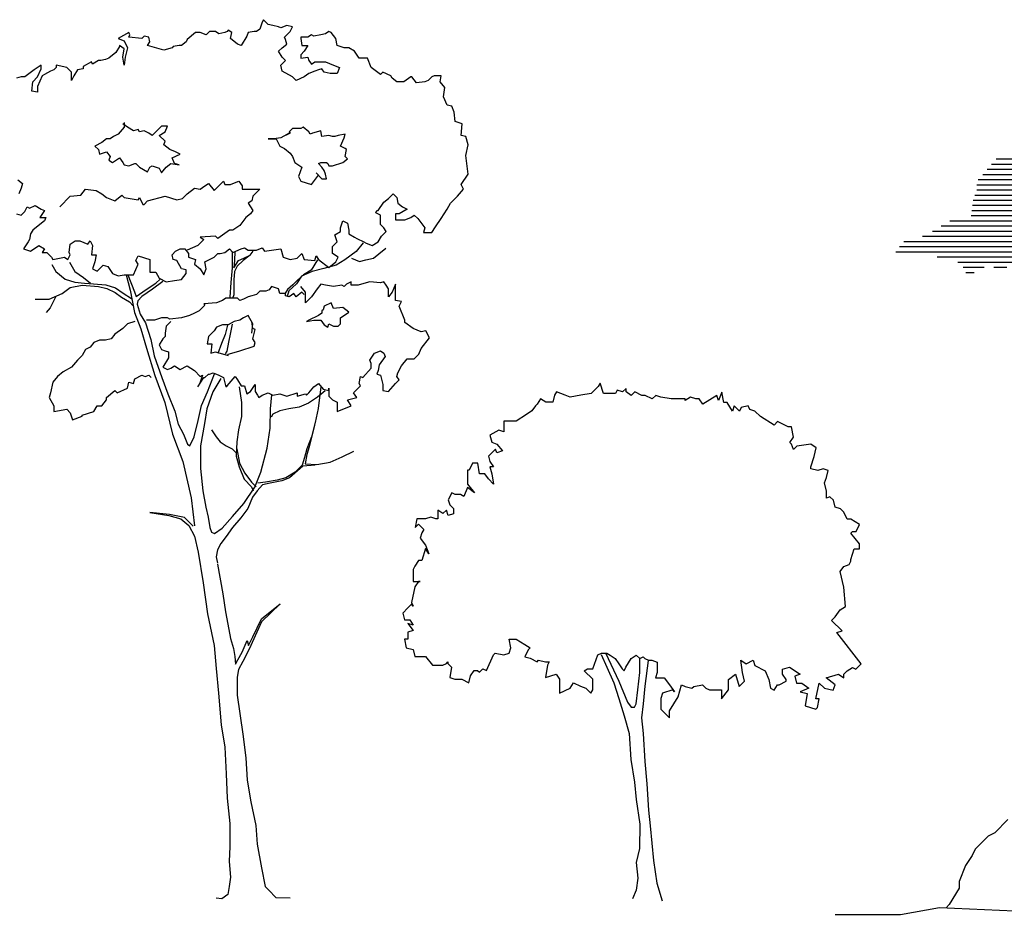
# Model space of a CAD drawing. Extents: x -1.9 to 20.9, y 2.3 to 17.
# Tile 5 of 12: x 2.2 to 9.4, y 7.8 to 14.3. Entities that reach past the tile are written whole.
import ezdxf

# ---------------------------------------------------------------- set-up
doc = ezdxf.new("R2010")
doc.units = 0
doc.header["$MEASUREMENT"] = 0
doc.layers.get('0').update_dxf_attribs({"linetype": 'CONTINUOUS'})

# ---------------------------------------------------------------- blocks, each defined once
blk = doc.blocks.new('*X24')
at = {"color": 0}
for p, q in [((18.5233, 7.85), (18.6196, 7.85)), ((18.532, 7.86), (18.5996, 7.86)), ((18.5061, 7.83), (18.6582, 7.83)), ((18.5147, 7.84), (18.6301, 7.84)), ((18.4948, 7.81), (18.697, 7.81)), ((18.4974, 7.82), (18.6893, 7.82)), ((18.7025, 7.81), (18.7247, 7.81)), ((18.4908, 7.79), (18.7476, 7.79)), ((18.4949, 7.8), (18.7399, 7.8)), ((18.4864, 7.77), (18.6417, 7.77)), ((18.4877, 7.78), (18.7476, 7.78)), ((18.6799, 7.77), (18.744, 7.77)), ((18.4839, 7.75), (18.6566, 7.75)), ((18.4852, 7.76), (18.6401, 7.76)), ((18.7015, 7.76), (18.7345, 7.76)), ((18.4258, 7.73), (18.6817, 7.73)), ((18.4426, 7.74), (18.6789, 7.74)), ((18.4084, 7.72), (18.6845, 7.72)), ((18.3532, 7.7), (18.6901, 7.7)), ((18.3891, 7.71), (18.6873, 7.71)), ((18.3376, 7.68), (18.6229, 7.68)), ((18.345, 7.69), (18.6711, 7.69)), ((18.6385, 7.68), (18.6453, 7.68)), ((18.418, 7.67), (18.5979, 7.67)), ((18.4578, 7.66), (18.5755, 7.66)), ((18.468, 7.65), (18.5091, 7.65)), ((18.4732, 7.64), (18.4892, 7.64)), ((18.5277, 7.65), (18.553, 7.65))]:
    blk.add_line(p, q, dxfattribs=at)
blk = doc.blocks.new('A$C32E078A5')
at = {"color": 3}
for points in [[(4.1184, 5.3759), (4.1524, 5.3504), (4.1439, 5.3164), (4.1269, 5.2739)], [(4.1099, 5.1293), (4.1439, 5.1208), (4.1694, 5.1463), (4.1864, 5.1803), (4.2034, 5.1718), (4.2459, 5.1888), (4.2885, 5.1633), (4.314, 5.1548), (4.28, 5.1038), (4.3225, 5.1038), (4.314, 5.0783), (4.28, 5.0528), (4.2289, 5.0102), (4.2119, 4.9847), (4.2034, 4.9422), (4.1949, 4.9252), (4.1609, 4.8742), (4.2119, 4.8572), (4.2715, 4.8997), (4.314, 4.8742), (4.297, 4.8487), (4.331, 4.8487), (4.365, 4.8147), (4.3735, 4.7976), (4.4585, 4.8147), (4.4841, 4.7976), (4.5011, 4.8317), (4.4926, 4.8487), (4.5011, 4.9082), (4.5351, 4.9337), (4.5691, 4.9337), (4.6286, 4.9082), (4.6456, 4.9337), (4.6626, 4.8997), (4.6541, 4.8317), (4.6881, 4.8317), (4.6796, 4.7806), (4.6626, 4.7296), (4.6966, 4.7126), (4.7392, 4.7551), (4.7732, 4.7466), (4.8072, 4.6956), (4.8497, 4.6786), (4.8922, 4.6871), (4.9603, 4.6871), (4.9943, 4.7636), (4.9773, 4.7891), (4.9943, 4.8232), (5.0793, 4.7976), (5.0793, 4.7551), (5.0793, 4.7041), (5.1218, 4.7041), (5.1474, 4.6616), (5.1984, 4.6361), (5.2579, 4.6446), (5.3089, 4.6531), (5.3429, 4.6956), (5.3429, 4.7211), (5.3089, 4.7296), (5.2749, 4.7891), (5.2494, 4.7976), (5.2409, 4.8317), (5.2664, 4.8572), (5.3004, 4.8742), (5.3344, 4.8742), (5.36, 4.8402), (5.36, 4.8147), (5.411, 4.7976), (5.4025, 4.7636), (5.445, 4.7296), (5.4705, 4.6871), (5.4875, 4.7296), (5.479, 4.7806), (5.513, 4.7976), (5.547, 4.8147), (5.5726, 4.8402), (5.5896, 4.8402), (5.6236, 4.8487), (5.6576, 4.8742), (5.6831, 4.8487), (5.7426, 4.8742), (5.7681, 4.8827), (5.7937, 4.8657), (5.8532, 4.8657), (5.8957, 4.8827), (5.9127, 4.8572), (6.0318, 4.8742), (6.0488, 4.8147), (6.0998, 4.7976), (6.1508, 4.8062), (6.1848, 4.8402), (6.2018, 4.7976), (6.2784, 4.7891), (6.2869, 4.8232), (6.3039, 4.7976), (6.3804, 4.7381), (6.4314, 4.7806), (6.4485, 4.8147), (6.4059, 4.8402), (6.4059, 4.8657), (6.4059, 4.8912), (6.44, 4.9252), (6.4229, 4.9762), (6.4655, 5.0017), (6.4655, 5.0273), (6.4825, 5.0783), (6.5165, 5.0613), (6.525, 5.0102), (6.525, 4.9847), (6.5675, 4.9592), (6.5845, 4.9507), (6.6355, 4.9252), (6.6526, 4.9167), (6.6951, 4.8997), (6.7376, 4.9252), (6.7631, 4.9677), (6.7971, 5.0017), (6.7801, 5.0273), (6.7546, 5.0528), (6.7546, 5.0868), (6.7546, 5.1208), (6.7206, 5.1378), (6.7291, 5.1548), (6.7376, 5.1548), (6.7801, 5.2143), (6.8141, 5.2399), (6.8481, 5.2739), (6.8737, 5.2484), (6.8822, 5.2058), (6.9162, 5.1803), (6.9502, 5.1633), (6.8907, 5.1293), (6.8651, 5.1293), (6.8651, 5.0868), (6.9332, 5.0868), (6.9757, 5.1038), (7.0012, 5.1208), (7.0267, 5.0953), (7.0777, 5.0273), (7.0692, 4.9932), (7.1288, 4.9932), (7.1543, 5.0358), (7.1968, 5.0953), (7.2393, 5.1633), (7.2648, 5.2058), (7.3159, 5.2569), (7.3584, 5.3079), (7.3414, 5.3419), (7.3924, 5.4184), (7.3839, 5.495), (7.3754, 5.5545), (7.3924, 5.631), (7.3754, 5.6906), (7.3414, 5.6991), (7.3499, 5.7841), (7.2988, 5.8011), (7.2903, 5.8692), (7.2733, 5.9117), (7.2393, 5.9202), (7.2138, 5.9797), (7.2223, 6.0477), (7.1883, 6.0903), (7.1968, 6.1328), (7.1458, 6.1328), (7.1288, 6.1243), (7.1033, 6.0988), (7.0777, 6.0903), (7.0182, 6.0818), (6.9842, 6.1243), (6.9757, 6.1243), (6.9247, 6.0903), (6.8737, 6.0903), (6.8396, 6.1158), (6.8311, 6.1328), (6.7716, 6.1583), (6.7546, 6.1413), (6.6866, 6.1923), (6.6611, 6.2603), (6.6015, 6.2603), (6.5675, 6.3114), (6.525, 6.3369), (6.491, 6.3369), (6.44, 6.3539), (6.4314, 6.4049), (6.3974, 6.4474), (6.3804, 6.4559), (6.3549, 6.4389), (6.3209, 6.4304), (6.2699, 6.4219), (6.2529, 6.4304), (6.2274, 6.4134), (6.1763, 6.4134), (6.1763, 6.4049), (6.1848, 6.3539), (6.2274, 6.3539), (6.2018, 6.3114), (6.1763, 6.2859), (6.1763, 6.2603), (6.2274, 6.2689), (6.2359, 6.2433), (6.2529, 6.2178), (6.2784, 6.2348), (6.3549, 6.2348), (6.4144, 6.2093), (6.457, 6.1923), (6.44, 6.1498), (6.3889, 6.1498), (6.3464, 6.1583), (6.3294, 6.1838), (6.3039, 6.1753), (6.2784, 6.1668), (6.2359, 6.1498), (6.2018, 6.1243), (6.1423, 6.0988), (6.1168, 6.1243), (6.0403, 6.1668), (6.0318, 6.2093), (6.0658, 6.2433), (6.0403, 6.2689), (6.0148, 6.3114), (6.0403, 6.3369), (6.0743, 6.3624), (6.0658, 6.3964), (6.0573, 6.4134), (6.0998, 6.4559), (6.1168, 6.49), (6.0743, 6.4985), (6.0318, 6.4815), (6.0148, 6.49), (5.9722, 6.4985), (5.9382, 6.507), (5.9042, 6.541), (5.8957, 6.524), (5.8787, 6.473), (5.8532, 6.4559), (5.8362, 6.4559), (5.7937, 6.4474), (5.7852, 6.4219), (5.7426, 6.3539), (5.7426, 6.3539), (5.7171, 6.3624), (5.6661, 6.4049), (5.6746, 6.4474), (5.6491, 6.4644), (5.6406, 6.4559), (5.6236, 6.4474), (5.5811, 6.4389), (5.5555, 6.4559), (5.513, 6.4559), (5.4875, 6.4304), (5.445, 6.4474), (5.411, 6.4474), (5.3515, 6.3964), (5.3429, 6.3794), (5.3089, 6.3539), (5.2919, 6.3539), (5.2494, 6.3454), (5.2409, 6.3369), (5.1814, 6.3199), (5.1474, 6.3284), (5.0623, 6.3539), (5.0793, 6.3794), (5.0708, 6.4134), (5.0368, 6.4219), (5.0198, 6.4049), (4.9263, 6.4134), (4.9348, 6.4304), (4.9263, 6.4474), (4.8497, 6.4049), (4.8922, 6.3879), (4.9178, 6.3369), (4.9007, 6.2689), (4.8922, 6.2093), (4.8837, 6.2689), (4.8922, 6.3284), (4.8582, 6.3539), (4.8582, 6.3454), (4.8327, 6.3029), (4.7817, 6.2603), (4.7562, 6.2518), (4.7222, 6.2433), (4.7052, 6.2433), (4.6626, 6.2178), (4.6541, 6.2348), (4.5946, 6.2008), (4.5946, 6.1838), (4.5521, 6.1753), (4.5266, 6.1328), (4.5096, 6.0988), (4.5096, 6.1583), (4.4755, 6.1923), (4.399, 6.2093), (4.399, 6.1923), (4.382, 6.1753), (4.3565, 6.1668), (4.314, 6.1413), (4.297, 6.1328), (4.2629, 6.0563), (4.2629, 6.0137), (4.2204, 6.0222), (4.2289, 6.0903), (4.2629, 6.1243), (4.2885, 6.1838), (4.2885, 6.2093), (4.2374, 6.1753), (4.1694, 6.1243), (4.1439, 6.1243), (4.1099, 6.1158)], [(4.8922, 5.7926), (4.8922, 5.7586), (4.8497, 5.7076), (4.8157, 5.6906), (4.7902, 5.6736), (4.7647, 5.6736), (4.7307, 5.6481), (4.6796, 5.6225), (4.7052, 5.597), (4.7137, 5.563), (4.7647, 5.58), (4.7902, 5.546), (4.7817, 5.5205), (4.8072, 5.5035), (4.8582, 5.5375), (4.8837, 5.5035), (4.8922, 5.4865), (4.9263, 5.478), (4.9688, 5.495), (4.9773, 5.495), (5.0028, 5.4695), (5.0623, 5.4355), (5.0793, 5.4695), (5.0963, 5.478), (5.1474, 5.461), (5.1644, 5.4269), (5.1984, 5.4695), (5.1984, 5.4695), (5.2324, 5.495), (5.2919, 5.4865), (5.2579, 5.495), (5.2409, 5.5375), (5.3004, 5.563), (5.2664, 5.58), (5.2239, 5.597), (5.1814, 5.631), (5.1899, 5.6566), (5.1474, 5.6991), (5.1899, 5.7246), (5.2069, 5.7671), (5.1644, 5.7671), (5.1389, 5.7416), (5.0963, 5.6991), (5.0708, 5.7161), (5.0368, 5.7331), (5.0028, 5.7246), (4.9943, 5.7416), (4.9603, 5.7331), (4.9178, 5.7586), (4.8837, 5.7841)], [(6.0913, 5.7161), (6.0318, 5.6821), (5.9807, 5.6736), (5.9382, 5.6736), (5.9977, 5.6736), (6.0233, 5.6225), (6.0573, 5.6055), (6.0998, 5.5715), (6.1168, 5.546), (6.1338, 5.5035), (6.1848, 5.4695), (6.1593, 5.4014), (6.1763, 5.3674), (6.2529, 5.3419), (6.3039, 5.4099), (6.2869, 5.4269), (6.3294, 5.3844), (6.3634, 5.3844), (6.3549, 5.4184), (6.3464, 5.444), (6.3294, 5.4695), (6.3039, 5.495), (6.3209, 5.5035), (6.3634, 5.5035), (6.3719, 5.495), (6.3804, 5.478), (6.4059, 5.478), (6.4825, 5.5035), (6.5165, 5.529), (6.4995, 5.546), (6.508, 5.597), (6.4995, 5.6055), (6.4655, 5.6225), (6.491, 5.6821), (6.4995, 5.7076), (6.4485, 5.6991), (6.4229, 5.6906), (6.4059, 5.6906), (6.3804, 5.6991), (6.3294, 5.6906), (6.3209, 5.7331), (6.2614, 5.7161), (6.2444, 5.7076), (6.2359, 5.7246), (6.1933, 5.7586), (6.1763, 5.7501), (6.1593, 5.7501), (6.1168, 5.7501), (6.0913, 5.7246), (6.0998, 5.7161), (6.0658, 5.6991)], [(4.4245, 5.1803), (4.5011, 5.2569), (4.5776, 5.2654), (4.6116, 5.3079), (4.6881, 5.2994), (4.7307, 5.2739), (4.7647, 5.2484), (4.8242, 5.2229), (4.8752, 5.2654), (4.8922, 5.2484), (4.9943, 5.2314), (5.0028, 5.2484), (5.0283, 5.1973), (5.0368, 5.1973), (5.0623, 5.2229), (5.1899, 5.2569), (5.1899, 5.2569), (5.2749, 5.2314), (5.3174, 5.2399), (5.3515, 5.2739), (5.4025, 5.3164), (5.445, 5.3079), (5.479, 5.3334), (5.5045, 5.3504), (5.547, 5.2994), (5.6151, 5.3674), (5.6236, 5.3419), (5.6661, 5.3419), (5.6831, 5.3504), (5.7256, 5.3674), (5.7511, 5.3334), (5.7511, 5.3079), (5.8787, 5.3079), (5.8277, 5.2569), (5.8192, 5.2229), (5.7937, 5.2058), (5.8277, 5.1548), (5.8107, 5.1293), (5.7766, 5.1038), (5.7341, 5.0443), (5.6831, 5.0102), (5.6576, 5.0102), (5.5726, 4.9507), (5.5555, 4.9677), (5.445, 4.9592), (5.4705, 4.9422), (5.428, 4.8997), (5.3515, 4.8657)], [(6.2018, 4.5425), (6.1848, 4.5595), (6.1423, 4.5255), (6.1253, 4.551), (6.0913, 4.5255), (6.0658, 4.534), (6.0658, 4.551), (6.0233, 4.551), (6.0148, 4.585), (5.9637, 4.6021), (5.9467, 4.5765), (5.9212, 4.568), (5.8787, 4.568), (5.8532, 4.5425), (5.8192, 4.534), (5.7937, 4.5255), (5.7596, 4.5085), (5.7341, 4.5), (5.7171, 4.517), (5.6916, 4.517), (5.6321, 4.517), (5.6066, 4.5), (5.564, 4.483), (5.4705, 4.4745), (5.479, 4.466), (5.445, 4.432), (5.4365, 4.4235), (5.4025, 4.4065), (5.3685, 4.3895), (5.3089, 4.3724), (5.2239, 4.3639), (5.2069, 4.3724), (5.1644, 4.3724), (5.1133, 4.3554), (5.0963, 4.3554), (5.0793, 4.3554), (5.0538, 4.3554)], [(5.2324, 4.3469), (5.1984, 4.3129), (5.1899, 4.2619), (5.1899, 4.2364), (5.1729, 4.2194), (5.1474, 4.1768), (5.1644, 4.1428), (5.1899, 4.1343), (5.2154, 4.1258), (5.2154, 4.0833), (5.1729, 4.0153), (5.2069, 3.9983), (5.2324, 4.0068), (5.2579, 4.0238), (5.3004, 3.9983), (5.3515, 4.0238), (5.377, 4.0068), (5.4025, 3.9898), (5.4025, 3.9898), (5.445, 3.9472), (5.462, 3.9557), (5.445, 3.9047), (5.428, 3.8707), (5.4705, 3.9387), (5.479, 3.9387), (5.5045, 3.9642), (5.513, 3.9642), (5.5385, 3.9728), (5.5811, 3.9557), (5.6151, 3.9387), (5.6321, 3.8707), (5.6406, 3.8792), (5.7001, 3.9472), (5.7171, 3.9217), (5.7426, 3.8792), (5.7681, 3.8792), (5.7852, 3.8197), (5.8107, 3.8367), (5.8447, 3.8877), (5.8447, 3.8792), (5.8447, 3.8367), (5.8617, 3.8112), (5.8702, 3.7942), (5.8957, 3.8112), (5.9382, 3.8282), (5.9722, 3.8112), (6.0233, 3.8197), (6.0743, 3.8027), (6.1508, 3.8282), (6.1508, 3.8027), (6.2103, 3.8197), (6.2189, 3.8112), (6.2359, 3.8282), (6.2699, 3.8707), (6.3039, 3.8962), (6.3039, 3.8962), (6.3379, 3.8537), (6.3804, 3.8452), (6.3804, 3.8622), (6.3804, 3.8027), (6.4059, 3.7772), (6.44, 3.7601), (6.44, 3.6921), (6.542, 3.7346), (6.5165, 3.7772), (6.5845, 3.7942), (6.559, 3.8282), (6.61, 3.8792), (6.6015, 3.8962), (6.61, 3.9472), (6.627, 3.9387), (6.6866, 4.0068), (6.6866, 4.0408), (6.6781, 4.0663), (6.7121, 4.1173), (6.7546, 4.1343), (6.7801, 4.1173), (6.7886, 4.0918), (6.7461, 4.0323), (6.7376, 3.9898), (6.7291, 3.9642), (6.7546, 3.9557), (6.7716, 3.8877), (6.7716, 3.8452), (6.8141, 3.8367), (6.8651, 3.8962), (6.8907, 3.9217), (6.8737, 3.9472), (6.8822, 3.9728), (6.9077, 4.0238), (6.9502, 4.0748), (6.9672, 4.0748), (7.0012, 4.0748), (7.0352, 4.1088), (7.0522, 4.1513), (7.1118, 4.2279), (7.0863, 4.2789), (7.0522, 4.2704), (6.9927, 4.2959), (6.9332, 4.3384), (6.9332, 4.3554), (6.8907, 4.4575), (6.9077, 4.4915), (6.8651, 4.5), (6.8651, 4.6191), (6.8396, 4.5595), (6.8141, 4.5255), (6.8141, 4.585), (6.7971, 4.6106), (6.7801, 4.6361), (6.7546, 4.6276), (6.6781, 4.6361), (6.6526, 4.6276), (6.593, 4.6106), (6.542, 4.6106), (6.542, 4.6361), (6.508, 4.6191), (6.491, 4.6021), (6.474, 4.6106), (6.4144, 4.6021), (6.3549, 4.6106), (6.3209, 4.6191), (6.2954, 4.585), (6.2529, 4.5255), (6.2103, 4.483), (6.2103, 4.5595), (6.1763, 4.6021)], [(5.8192, 4.2619), (5.8277, 4.3299), (5.7937, 4.3895), (5.7596, 4.3724), (5.7341, 4.3554), (5.6916, 4.3469), (5.6491, 4.3214), (5.6066, 4.3214), (5.564, 4.3044), (5.547, 4.2789), (5.5045, 4.2364), (5.496, 4.1854), (5.53, 4.1854), (5.5215, 4.1173), (5.5555, 4.1258), (5.6491, 4.1003), (5.6491, 4.1088), (5.7086, 4.1258), (5.7341, 4.1343), (5.8362, 4.1683), (5.8447, 4.1939), (5.8277, 4.2194), (5.8447, 4.2874), (5.8277, 4.2959), (5.8192, 4.3469)], [(4.9688, 4.3469), (4.9178, 4.3299), (4.8837, 4.2959), (4.8242, 4.2534), (4.7987, 4.2194), (4.7562, 4.2109), (4.7137, 4.2109), (4.6711, 4.1939), (4.6456, 4.1598), (4.6116, 4.1428), (4.5861, 4.1003), (4.5521, 4.0663), (4.5096, 4.0153), (4.45, 3.9813), (4.4075, 3.9472), (4.3735, 3.9047), (4.3565, 3.8282), (4.348, 3.7942), (4.382, 3.7346), (4.382, 3.6921), (4.4755, 3.7091), (4.5011, 3.6836), (4.5181, 3.6326), (4.5861, 3.6581), (4.5861, 3.6666), (4.6711, 3.6921), (4.6966, 3.7346), (4.7307, 3.7346), (4.7647, 3.7772), (4.7647, 3.7942), (4.8242, 3.8452), (4.8412, 3.8282), (4.9178, 3.8622), (4.9263, 3.9047), (4.9603, 3.8962), (4.9688, 3.9302), (5.0198, 3.9557), (5.0198, 3.9557), (5.0453, 3.9472), (5.0708, 3.9557), (5.0878, 3.9387)]]:
    blk.add_lwpolyline(points, dxfattribs=at)
for points in [[(6.6289, 4.9185), (6.5779, 4.8547), (6.4971, 4.7952), (6.4333, 4.757), (6.344, 4.7314), (6.259, 4.7102), (6.1825, 4.6762), (6.1442, 4.6209), (6.0889, 4.5699), (6.0762, 4.5273)], [(6.5439, 4.808), (6.6034, 4.7825), (6.6502, 4.7952), (6.7054, 4.808), (6.7437, 4.8377), (6.7947, 4.8803)], [(6.2973, 4.7952), (6.2505, 4.7187), (6.1952, 4.6847), (6.1527, 4.6464), (6.1187, 4.6124), (6.0804, 4.5784), (6.0592, 4.5486)]]:
    blk.add_lwpolyline(points)
at = {"color": 7}
for points in [[(5.6765, 4.8547), (5.6765, 4.7357), (5.668, 4.6294), (5.6595, 4.5231)], [(5.8083, 4.8292), (5.7573, 4.791), (5.7147, 4.7484), (5.6935, 4.7102), (5.6892, 4.6506), (5.6892, 4.6039), (5.6892, 4.5401), (5.6807, 4.5146)], [(5.6977, 4.8547), (5.6935, 4.791), (5.6892, 4.7357), (5.7232, 4.791), (5.7615, 4.808), (5.8083, 4.8292), (5.8295, 4.859)], [(4.3669, 4.7612), (4.3966, 4.7102), (4.4647, 4.6549), (4.5327, 4.6336), (4.605, 4.6251), (4.6688, 4.6209), (4.7581, 4.6124), (4.8303, 4.5911), (4.8856, 4.5529), (4.9451, 4.5146)], [(4.4944, 4.7782), (4.5327, 4.7102), (4.5965, 4.6677), (4.6475, 4.6251)], [(4.9069, 4.6847), (4.9366, 4.5741), (4.9664, 4.4125), (5.0132, 4.2935), (5.0557, 4.1532), (5.1152, 3.9533), (5.1875, 3.7577), (5.2428, 3.5281), (5.3193, 3.3283), (5.3788, 3.0646), (5.4043, 2.8605)], [(4.9196, 4.6847), (4.9664, 4.5614), (4.9792, 4.5273), (5.0514, 4.5784), (5.1237, 4.6251), (5.1535, 4.6549)], [(4.2459, 4.5085), (4.348, 4.5085), (4.4415, 4.551), (4.5011, 4.5935), (4.5861, 4.6106), (4.7052, 4.6021), (4.7666, 4.5869), (4.8261, 4.5571), (4.8729, 4.5231), (4.9324, 4.4891), (4.9579, 4.4593)], [(5.1747, 4.6379), (5.0982, 4.5826), (5.0217, 4.5273), (4.9919, 4.4976), (4.9877, 4.4721), (5.0089, 4.3998), (5.0472, 4.336), (5.0855, 4.2169), (5.111, 4.0979), (5.1662, 3.9406), (5.2088, 3.8215), (5.2598, 3.6939), (5.2853, 3.6004), (5.3236, 3.5281), (5.3533, 3.4558), (5.3703, 3.4431), (5.4001, 3.5069), (5.4299, 3.6259), (5.4554, 3.7365), (5.4979, 3.8343), (5.5489, 3.9661)], [(4.3966, 4.5273), (4.3754, 4.4891), (4.3541, 4.4466), (4.3244, 4.4125)], [(5.6425, 4.319), (5.6255, 4.251), (5.5999, 4.1872), (5.5744, 4.1149)], [(5.6765, 4.3275), (5.6637, 4.2552), (5.651, 4.1957), (5.6382, 4.1319), (5.6255, 4.1106)], [(5.5957, 3.9321), (5.5362, 3.8343), (5.4936, 3.7109), (5.4766, 3.6046), (5.4469, 3.4431), (5.4469, 3.2772), (5.4639, 3.1157), (5.4851, 2.9966), (5.5021, 2.9243), (5.5149, 2.8478), (5.5277, 2.8138), (5.5489, 2.8053), (5.6042, 2.8435), (5.6807, 2.9286), (5.7615, 3.0221), (5.8423, 3.1412), (5.8848, 3.2517), (5.9316, 3.4261), (5.9529, 3.5706), (5.9571, 3.7109), (5.9656, 3.813)], [(5.7275, 3.8725), (5.7445, 3.7577), (5.7445, 3.6557), (5.7232, 3.5579), (5.7105, 3.4728), (5.7062, 3.3665), (5.7275, 3.29), (5.7658, 3.2007), (5.8168, 3.1454), (5.8295, 3.1157)], [(6.3228, 3.8725), (6.3015, 3.7152), (6.2803, 3.6132), (6.2547, 3.5069), (6.2207, 3.4218), (6.2037, 3.358), (6.1867, 3.3028), (6.1357, 3.2517), (6.0677, 3.2092), (6.0039, 3.1922), (5.9188, 3.1794), (5.8636, 3.1709)], [(6.3525, 3.8428), (6.2973, 3.796), (6.2335, 3.7535), (6.1654, 3.7237), (6.0889, 3.7109), (6.0251, 3.6982), (5.9741, 3.6727), (5.9614, 3.6514)], [(6.276, 3.5919), (6.2377, 3.4346), (6.2207, 3.3793), (6.208, 3.3113), (6.293, 3.307), (6.3908, 3.324), (6.4758, 3.3623), (6.5609, 3.4048)], [(5.5277, 3.5579), (5.5617, 3.5069), (5.5914, 3.4728), (5.634, 3.4431), (5.6765, 3.4218), (5.7105, 3.3878)], [(5.7105, 3.4218), (5.7317, 3.3155), (5.77, 3.2432), (5.8168, 3.1794), (5.8508, 3.1454)], [(6.2803, 3.3028), (6.191, 3.2942), (6.1527, 3.2602), (6.0932, 3.2092), (6.0379, 3.1879), (5.9529, 3.1709), (5.8976, 3.1582), (5.8593, 3.1157), (5.8253, 3.0689), (5.7913, 2.9881), (5.7403, 2.9201), (5.6807, 2.8478), (5.634, 2.784), (5.5957, 2.733), (5.5702, 2.6862), (5.5617, 2.6352), (5.5702, 2.5884)], [(5.3941, 2.8587), (5.3313, 2.9214), (5.2214, 2.9424), (5.0802, 2.9581), (5.2162, 2.9371), (5.3052, 2.911), (5.3627, 2.8639), (5.4046, 2.7854), (5.4307, 2.6703), (5.4674, 2.4453), (5.4988, 2.2203), (5.5459, 1.9901), (5.5616, 1.8227), (5.5772, 1.6448), (5.5982, 1.4146), (5.6243, 1.2524), (5.6348, 1.0588), (5.64, 0.8809), (5.661, 0.6978), (5.661, 0.5304), (5.6557, 0.4205), (5.6662, 0.3054), (5.6557, 0.2374), (5.6453, 0.1799), (5.6034, 0.1485), (5.5607, 0.1546)], [(5.572, 2.5814), (5.6086, 2.3668), (5.6296, 2.236), (5.6453, 2.1471), (5.6662, 2.0425), (5.6871, 1.9692), (5.6976, 1.9117), (5.7028, 1.8541), (5.7185, 1.8855), (5.7499, 1.943), (5.7866, 2.0268), (5.797, 1.9901), (5.8284, 2.0529), (5.8912, 2.1837), (6.0272, 2.2936), (5.8912, 2.1628), (5.8022, 1.964), (5.7552, 1.875), (5.7238, 1.8175), (5.7133, 1.7599), (5.7133, 1.7076), (5.7133, 1.6291), (5.7552, 1.3466), (5.7761, 1.1739), (5.7866, 1.0117), (5.8127, 0.8548), (5.8493, 0.6821), (5.8598, 0.5461), (5.8912, 0.3734), (5.9174, 0.2374), (5.9435, 0.2112), (5.9959, 0.1589), (6.099, 0.1556)], [(8.3921, 1.9372), (8.4882, 1.732), (8.5518, 1.5799), (8.5764, 1.5422), (8.5764, 1.5422), (8.6025, 1.5422), (8.6141, 1.5668), (8.6272, 1.6682), (8.6403, 1.7956), (8.6404, 1.8969)], [(8.3591, 1.9261), (8.4, 1.8334), (8.4506, 1.719), (8.4881, 1.6046), (8.5257, 1.4786), (8.5632, 1.3511), (8.5761, 1.1614), (8.602, 0.9963), (8.6135, 0.8704), (8.6394, 0.6922), (8.6392, 0.5156), (8.6131, 0.4143), (8.626, 0.2999), (8.6129, 0.2115), (8.5882, 0.1479)], [(8.7023, 1.8824), (8.6779, 1.6942), (8.6647, 1.5668), (8.6531, 1.4654), (8.6646, 1.351), (8.6774, 1.1483), (8.6903, 0.9847), (8.7032, 0.7935), (8.7147, 0.6806), (8.7405, 0.4272), (8.765, 0.2621), (8.804, 0.1346)]]:
    blk.add_lwpolyline(points, dxfattribs=at)
at = {"color": 3}
blk.add_lwpolyline([(6.3294, 4.4065), (6.3039, 4.3895), (6.2359, 4.3554), (6.2189, 4.3469), (6.2699, 4.3554), (6.3209, 4.3554), (6.3464, 4.3214), (6.3719, 4.3044), (6.3804, 4.3299), (6.4144, 4.3129), (6.4485, 4.3129), (6.4655, 4.3299), (6.4655, 4.3724), (6.525, 4.415), (6.4825, 4.449), (6.4144, 4.4405), (6.3974, 4.483), (6.3464, 4.4575), (6.3379, 4.432), (6.3294, 4.4235)], close=True, dxfattribs=at)
at = {"color": 80}
blk.add_lwpolyline([(7.8948, 3.7466), (7.8818, 3.7336), (7.8557, 3.696), (7.818, 3.6714), (7.7427, 3.6208), (7.7297, 3.6208), (7.6529, 3.6208), (7.6529, 3.5441), (7.6152, 3.5572), (7.5515, 3.5196), (7.5645, 3.4689), (7.6021, 3.4558), (7.6412, 3.4051), (7.6021, 3.3921), (7.5905, 3.4182), (7.5398, 3.3675), (7.5513, 3.3284), (7.5774, 3.2908), (7.5513, 3.2908), (7.5643, 3.2401), (7.5773, 3.1648), (7.5396, 3.2025), (7.5136, 3.2401), (7.476, 3.2402), (7.463, 3.3169), (7.4253, 3.317), (7.3992, 3.2663), (7.3877, 3.2663), (7.3876, 3.2156), (7.3876, 3.165), (7.4382, 3.1012), (7.3875, 3.1389), (7.3614, 3.0752), (7.3368, 3.0883), (7.2977, 3.0883), (7.2731, 3.1014), (7.247, 3.0507), (7.26, 3.013), (7.2861, 2.987), (7.286, 2.9493), (7.2469, 2.9363), (7.2354, 2.974), (7.2093, 2.9494), (7.1717, 2.974), (7.1716, 2.9118), (7.1586, 2.9118), (7.1209, 2.9234), (7.0833, 2.9118), (7.0196, 2.9119), (7.0065, 2.8482), (7.0326, 2.8728), (7.0702, 2.8351), (7.0571, 2.8105), (7.0441, 2.7714), (7.0831, 2.7207), (7.1077, 2.6584), (7.0831, 2.6961), (7.057, 2.6078), (7.0323, 2.6078), (7.0062, 2.5687), (6.9932, 2.5441), (6.9932, 2.5181), (6.9931, 2.4558), (7.0438, 2.4558), (7.0322, 2.4558), (7.0061, 2.4167), (6.9814, 2.3038), (6.9814, 2.3038), (6.993, 2.2777), (6.9814, 2.2907), (6.9553, 2.2647), (6.9176, 2.2271), (6.9306, 2.1764), (6.9683, 2.1764), (6.9929, 2.1387), (6.9552, 2.1518), (6.9928, 2.1011), (6.9552, 2.0881), (6.9551, 2.0374), (6.9305, 2.0374), (6.942, 1.9737), (6.9927, 1.9606), (7.0057, 1.9099), (7.0187, 1.9099), (7.0824, 1.9098), (7.1331, 1.8475), (7.1707, 1.8475), (7.2083, 1.8475), (7.2344, 1.859), (7.246, 1.8721), (7.246, 1.859), (7.272, 1.8344), (7.259, 1.7577), (7.2966, 1.746), (7.3473, 1.746), (7.3979, 1.7199), (7.411, 1.7706), (7.4371, 1.8082), (7.4617, 1.8082), (7.4747, 1.7966), (7.4994, 1.8212), (7.5254, 1.8081), (7.5762, 1.9225), (7.5892, 1.9355), (7.6515, 1.9224), (7.6906, 1.9354), (7.7022, 1.973), (7.6907, 2.0368), (7.7414, 2.0367), (7.8036, 1.999), (7.8427, 1.9729), (7.8296, 1.9599), (7.8035, 1.9092), (7.8426, 1.8976), (7.8933, 1.8715), (7.9048, 1.8845), (7.9555, 1.8715), (7.9816, 1.8714), (7.9685, 1.8468), (7.9554, 1.7571), (8.0322, 1.7831), (8.0568, 1.7454), (8.0568, 1.7324), (8.0567, 1.644), (8.1334, 1.6816), (8.1581, 1.7193), (8.2088, 1.6946), (8.2478, 1.6815), (8.2855, 1.6438), (8.2985, 1.6685), (8.2986, 1.7452), (8.2349, 1.8075), (8.2595, 1.8205), (8.2986, 1.8205), (8.3364, 1.9218), (8.361, 1.9348), (8.4001, 1.9348), (8.4247, 1.9217), (8.4623, 1.8971), (8.4883, 1.858), (8.5129, 1.8203), (8.5129, 1.8203), (8.526, 1.8073), (8.539, 1.8333), (8.5767, 1.897), (8.6144, 1.9216), (8.6404, 1.8969), (8.665, 1.9085), (8.6781, 1.8969), (8.7041, 1.8839), (8.7287, 1.8838), (8.7287, 1.8838), (8.7664, 1.8708), (8.7663, 1.7955), (8.7547, 1.7564), (8.8169, 1.7563), (8.856, 1.7056), (8.8936, 1.6549), (8.8806, 1.668), (8.8053, 1.6434), (8.7922, 1.6043), (8.7922, 1.5797), (8.7921, 1.529), (8.8558, 1.4653), (8.8558, 1.5159), (8.9182, 1.6172), (8.9443, 1.7056), (8.9689, 1.6939), (9.0196, 1.6809), (9.0326, 1.6939), (9.0964, 1.7054), (9.121, 1.6808), (9.147, 1.6677), (9.1716, 1.6677), (9.2353, 1.6677), (9.2353, 1.6039), (9.286, 1.6676), (9.286, 1.6676), (9.2861, 1.7444), (9.3368, 1.782), (9.3628, 1.6936), (9.4004, 1.7312), (9.3875, 1.7949), (9.3745, 1.8833), (9.4136, 1.8572), (9.4643, 1.8832), (9.4758, 1.8455), (9.5525, 1.8064), (9.5771, 1.7441), (9.5901, 1.6804), (9.6161, 1.6673), (9.6408, 1.705), (9.6538, 1.7049), (9.7045, 1.731), (9.7045, 1.744), (9.6785, 1.7817), (9.6785, 1.8193), (9.7292, 1.8323), (9.8059, 1.7816), (9.7683, 1.7686), (9.7798, 1.7179), (9.8189, 1.7178), (9.8695, 1.6801), (9.8058, 1.6541), (9.8565, 1.6425), (9.8434, 1.5527), (9.881, 1.5411), (9.9201, 1.5281), (9.9317, 1.5411), (9.9448, 1.6033), (9.9202, 1.6034), (9.9449, 1.7177), (9.9825, 1.6801), (10.0462, 1.667), (10.0592, 1.7046), (9.9956, 1.7553), (10.0839, 1.7813), (10.123, 1.7552), (10.123, 1.7813), (10.1477, 1.8059), (10.1853, 1.8319), (10.2114, 1.8189), (10.2491, 1.8565), (10.0726, 2.0854), (10.1103, 2.0984), (10.0336, 2.1738), (10.0597, 2.1998), (10.0974, 2.2504), (10.135, 2.275), (10.1236, 2.414), (10.0976, 2.5285), (10.1237, 2.5661), (10.1237, 2.5661), (10.1613, 2.5791), (10.1744, 2.6051), (10.1744, 2.6167), (10.1991, 2.6934), (10.2121, 2.6934), (10.2367, 2.6934), (10.2368, 2.718), (10.2368, 2.731), (10.1746, 2.8078), (10.1862, 2.8194), (10.2122, 2.8194), (10.2369, 2.8701), (10.1747, 2.9092), (10.1486, 2.9092), (10.124, 2.9599), (10.098, 2.9846), (10.0603, 2.9976), (10.0474, 3.0483), (10.0228, 3.0729), (9.9967, 3.0614), (9.9967, 3.073), (9.9967, 3.1121), (9.9838, 3.1743), (9.9968, 3.2134), (10.0099, 3.2641), (9.9723, 3.2757), (9.9332, 3.2642), (9.8825, 3.2758), (9.8825, 3.2888), (9.9086, 3.3655), (9.9217, 3.4278), (9.8826, 3.4539), (9.7813, 3.4409), (9.7566, 3.4163), (9.7436, 3.454), (9.7306, 3.467), (9.7567, 3.5047), (9.7437, 3.58), (9.7191, 3.58), (9.6424, 3.6191), (9.6178, 3.5931), (9.5165, 3.6569), (9.4774, 3.6946), (9.4398, 3.7076), (9.4268, 3.7323), (9.3761, 3.7207), (9.3645, 3.6947), (9.3254, 3.7324), (9.3138, 3.6947), (9.2748, 3.7585), (9.2501, 3.7585), (9.2372, 3.8338), (9.2125, 3.7715), (9.1995, 3.8092), (9.0981, 3.7456), (9.0721, 3.7833), (9.0474, 3.7833), (9.0474, 3.7833), (9.0098, 3.7963), (9.0098, 3.7963), (8.9707, 3.7718), (8.9707, 3.7833), (8.92, 3.7834), (8.8693, 3.7834), (8.7941, 3.7965), (8.7564, 3.8096), (8.7303, 3.7835), (8.6797, 3.8096), (8.6551, 3.8097), (8.6551, 3.8097), (8.6044, 3.8343), (8.5783, 3.8097), (8.5407, 3.8344), (8.5407, 3.8604), (8.5146, 3.8344), (8.477, 3.8475), (8.464, 3.8229), (8.3756, 3.8229), (8.3511, 3.8983), (8.338, 3.8737), (8.3119, 3.8476), (8.2873, 3.823), (8.2106, 3.81), (8.1352, 3.7971), (8.0976, 3.8101), (8.0339, 3.8348), (8.0209, 3.8102), (8.0078, 3.7595), (7.9571, 3.7596), (7.9195, 3.7842)], close=True, dxfattribs=at)
for points in [[(11.316, 0.725), (11.2215, 0.63), (11.1728, 0.6055), (11.0783, 0.5105), (11.0568, 0.4645), (11.0082, 0.3913), (10.9625, 0.2747), (10.9626, 0.226), (10.8898, 0.1067), (10.8661, 0.0829)], [(10.0615, 0.0343), (10.4162, 0.0351), (10.5353, 0.0354), (10.8194, 0.0849), (11.3637, 0.0618), (12.2164, 0.1099), (12.3598, 0.1346), (12.6443, 0.0406), (12.7634, 0.0409), (13.2129, 0.0176), (13.3537, 0.018), (13.5216, 0.0184), (13.8518, 0.0435), (14.0168, 0.0927), (14.3255, 0.0934), (14.3255, 0.0934), (14.6343, 0.0211), (14.8699, 0), (15.0377, 0.0221)]]:
    blk.add_lwpolyline(points, dxfattribs=at)
at = {"color": 80, "xscale": 3.75, "yscale": 3.75, "zscale": 3.75}
blk.add_blockref('*X24', (-58.2648, -23.9462), dxfattribs=at)

msp = doc.modelspace()

# ---------------------------------------------------------------- block references
msp.add_blockref('A$C32E078A5', (-1.9234, 7.7668))

doc.saveas('drawing.dxf')
